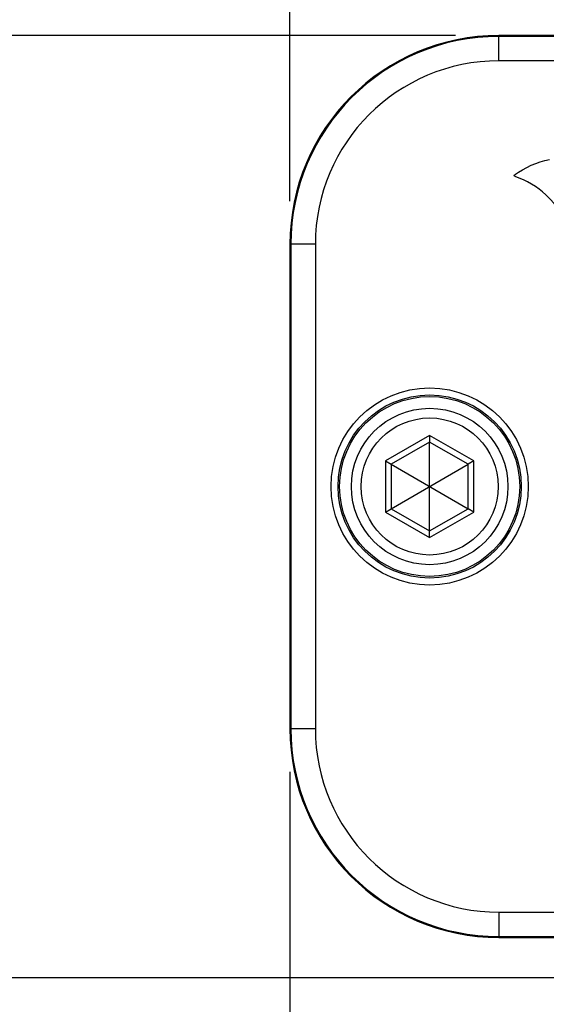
# Model space of a CAD drawing. Header units: inches. Extents: x 0 to 34, y 0 to 22.
# Tile 4 of 37: x 12 to 12.8, y 4.3 to 5.7. Entities that reach past the tile are written whole.
import ezdxf

# ---------------------------------------------------------------- set-up
doc = ezdxf.new("R2010")
doc.units = ezdxf.units.IN
doc.header["$LTSCALE"] = 1.87
doc.header["$MEASUREMENT"] = 0
doc.layers.get('0').update_dxf_attribs({"linetype": 'CONTINUOUS'})
doc.layers.add('DIMENSIONS', color=7, linetype='CONTINUOUS')
doc.styles.get("Standard").update_dxf_attribs({"font": 'txt', "width": 0.8})
doc.dimstyles.new('DIMSTYLE_1', dxfattribs={"dimtxt": 0.125, "dimasz": 0.18, "dimexe": 0.18, "dimexo": 0.0625, "dimgap": 0.09, "dimtad": 0, "dimtih": 1, "dimtoh": 1, "dimdec": 3, "dimzin": 4, "dimdsep": 46, "dimtxsty": 'STANDARD', "dimblk": '_FILLED', "dimblk1": '_FILLED', "dimblk2": '_FILLED', "dimcen": 0.09, "dimadec": 0, "dimazin": 0, "dimtp": 0.001, "dimtm": 0.001, "dimtfac": 1, "dimtdec": 3, "dimtofl": 0, "dimtmove": 0, "dimatfit": 3, "dimldrblk": '_FILLED', "dimfxl": 1, "dimtolj": 1, "dimtzin": 4, "dimarcsym": 0})

# ---------------------------------------------------------------- blocks, each defined once
blk = doc.blocks.new('_FILLED')
at = {"color": 0, "linetype": 'BYBLOCK'}
blk.add_solid([(0, 0), (-1, 0.1736), (-1, -0.1736)], dxfattribs=at)
blk = doc.blocks.new('*D4')
at = {"layer": 'DIMENSIONS', "color": 2, "linetype": 'CONTINUOUS'}
for p, q in [((12.396, 5.4714), (12.396, 6.5856)), ((19.1995, 5.4714), (19.1995, 6.5856)), ((12.396, 6.4606), (14.9227, 6.4606)), ((19.1995, 6.4606), (16.6727, 6.4606))]:
    blk.add_line(p, q, dxfattribs=at)
at = {"layer": 'DIMENSIONS', "color": 2, "linetype": 'CONTINUOUS', "xscale": 0.18, "yscale": 0.18, "zscale": 0.18, "rotation": 180}
blk.add_blockref('_FILLED', (12.396, 6.4606), dxfattribs=at)
at = {"layer": 'DIMENSIONS', "color": 2, "linetype": 'CONTINUOUS', "xscale": 0.18, "yscale": 0.18, "zscale": 0.18}
blk.add_blockref('_FILLED', (19.1995, 6.4606), dxfattribs=at)
at = {"layer": 'DIMENSIONS', "color": 2, "linetype": 'CONTINUOUS', "insert": (15.7977, 6.5231), "char_height": 0.125, "width": 1.625, "attachment_point": 2, "line_spacing_factor": 0.9}
blk.add_mtext('(6.803{\\Ftxt.shx;\\W1.000000;\\H0.125000; }[172.81])', dxfattribs=at)
blk = doc.blocks.new('*D7')
at = {"layer": 'DIMENSIONS', "color": 2, "linetype": 'CONTINUOUS'}
for p, q in [((12.6352, 5.7106), (11.2271, 5.7106)), ((11.3521, 5.7106), (11.3521, 5.1548)), ((11.3521, 4.3489), (11.3521, 4.9048)), ((12.8906, 4.3489), (11.2271, 4.3489))]:
    blk.add_line(p, q, dxfattribs=at)
at = {"layer": 'DIMENSIONS', "color": 2, "linetype": 'CONTINUOUS', "xscale": 0.18, "yscale": 0.18, "zscale": 0.18}
for p, rotation in [((11.3521, 5.7106), 90), ((11.3521, 4.3489), 270)]:
    blk.add_blockref('_FILLED', p, dxfattribs=dict(at, rotation=rotation))
at = {"layer": 'DIMENSIONS', "color": 2, "linetype": 'CONTINUOUS', "insert": (11.3521, 5.0923), "char_height": 0.125, "width": 1.525, "attachment_point": 2, "line_spacing_factor": 0.9}
blk.add_mtext('(1.362{\\Ftxt.shx;\\W1.000000;\\H0.125000; }[34.59])', dxfattribs=at)
blk = doc.blocks.new('*D8')
at = {"layer": 'DIMENSIONS', "color": 2, "linetype": 'CONTINUOUS'}
for p, q in [((13.9635, 4.7088), (13.9635, 2.7649)), ((12.396, 4.6464), (12.396, 2.7649)), ((12.396, 2.8899), (12.036, 2.8899)), ((13.9635, 2.8899), (14.3235, 2.8899))]:
    blk.add_line(p, q, dxfattribs=at)
at = {"layer": 'DIMENSIONS', "color": 2, "linetype": 'CONTINUOUS', "xscale": 0.18, "yscale": 0.18, "zscale": 0.18}
blk.add_blockref('_FILLED', (12.396, 2.8899), dxfattribs=at)
at = {"layer": 'DIMENSIONS', "color": 2, "linetype": 'CONTINUOUS', "xscale": 0.18, "yscale": 0.18, "zscale": 0.18, "rotation": 180}
blk.add_blockref('_FILLED', (13.9635, 2.8899), dxfattribs=at)
at = {"layer": 'DIMENSIONS', "color": 2, "linetype": 'CONTINUOUS', "insert": (13.1797, 2.9524), "char_height": 0.125, "width": 1.325, "attachment_point": 2, "line_spacing_factor": 0.9}
blk.add_mtext('1.568{\\Ftxt.shx;\\W1.000000;\\H0.125000; }[39.81]', dxfattribs=at)

msp = doc.modelspace()

# ---------------------------------------------------------------- linework, layer by layer
at = {"color": 7, "linetype": 'CONTINUOUS'}
for p, q in [((12.6977, 5.6739), (12.6977, 5.7106)), ((18.8977, 5.7106), (12.6977, 5.7106)), ((18.8977, 5.7092), (12.6977, 5.7092)), ((18.8977, 5.6739), (12.6977, 5.6739)), ((12.396, 5.4089), (12.396, 4.7089)), ((12.4327, 5.4089), (12.396, 5.4089)), ((12.3974, 5.4089), (12.3974, 4.7089)), ((12.4327, 5.4089), (12.4327, 4.7089)), ((12.5977, 5.1327), (12.5338, 5.0958)), ((12.5977, 5.123), (12.5422, 5.091)), ((12.6616, 5.0958), (12.5977, 5.1327)), ((12.5977, 5.1327), (12.5977, 5.123)), ((12.5977, 4.9948), (12.5977, 5.123)), ((12.6533, 5.091), (12.5977, 5.123)), ((12.5338, 5.0958), (12.5338, 5.022)), ((12.5338, 5.0958), (12.5422, 5.091)), ((12.6616, 5.0958), (12.6533, 5.091)), ((12.6616, 5.022), (12.6616, 5.0958)), ((12.5422, 5.091), (12.5422, 5.0268)), ((12.5422, 5.0268), (12.6533, 5.091)), ((12.5422, 5.091), (12.6533, 5.0268)), ((12.6533, 5.0268), (12.6533, 5.091)), ((12.5338, 5.022), (12.5422, 5.0268)), ((12.5422, 5.0268), (12.5977, 4.9948)), ((12.5977, 4.9948), (12.6533, 5.0268)), ((12.6616, 5.022), (12.6533, 5.0268)), ((12.5338, 5.022), (12.5977, 4.9851)), ((12.5977, 4.9851), (12.6616, 5.022)), ((12.5977, 4.9851), (12.5977, 4.9948)), ((12.4327, 4.7089), (12.396, 4.7089)), ((12.6977, 4.4439), (12.6977, 4.4072)), ((12.6977, 4.4439), (18.8977, 4.4439)), ((12.6977, 4.4086), (18.8977, 4.4086)), ((12.6977, 4.4072), (18.8977, 4.4072))]:
    msp.add_line(p, q, dxfattribs=at)
for radius in [0.1424, 0.1323, 0.13, 0.113, 0.099]:
    msp.add_circle((12.5977, 5.0589), radius, dxfattribs=at)
for centre, radius, start, end in [((12.6977, 5.4089), 0.3017, 90, 180), ((12.6977, 5.4089), 0.3003, 90, 180), ((12.6977, 5.4089), 0.265, 90, 180), ((12.6977, 4.7089), 0.3017, 180, 270), ((12.6977, 4.7089), 0.3003, 180, 270), ((12.6977, 4.7089), 0.265, 180, 270)]:
    msp.add_arc(centre, radius, start, end, dxfattribs=at)
at = {"color": 40, "linetype": 'CONTINUOUS'}
for points in [[(12.72, 5.5092), (12.7353, 5.5197), (12.7527, 5.528), (12.7709, 5.5314)], [(12.7209, 5.5066), (12.72, 5.5069), (12.7192, 5.5087), (12.72, 5.5092)], [(12.7655, 5.4801), (12.7532, 5.4922), (12.7374, 5.5014), (12.7209, 5.5066)], [(12.8555, 5.3799), (12.8223, 5.4101), (12.7975, 5.4486), (12.7655, 5.4801)]]:
    msp.add_open_spline(points, degree=3, dxfattribs=at)

# ---------------------------------------------------------------- dimensions: what is measured, and where the dimension line sits
at = {"layer": 'DIMENSIONS', "color": 2, "linetype": 'CONTINUOUS'}
for base, p1, p2, angle, picture, middle in [((12.39598, 6.46064), (19.19947, 5.4714), (12.39598, 5.4714), 180, '*D4', (15.69772, 6.46064)), ((11.3521, 4.3489), (12.6352, 5.7106), (12.8906, 4.3489), 270, '*D7', (11.2521, 5.0298))]:
    dim = msp.add_linear_dim(base=base, p1=p1, p2=p2, angle=angle, text='(<>)', dimstyle='DIMSTYLE_1', dxfattribs=at)
    dim.commit()
    dim.dimension.update_dxf_attribs({"geometry": picture, "text_midpoint": middle, "dimtype": 160})
dim = msp.add_linear_dim(base=(12.395977, 2.889861), p1=(13.963478, 4.708824), p2=(12.395977, 4.646399), angle=180, dimstyle='DIMSTYLE_1', dxfattribs=at)
dim.commit()
dim.dimension.update_dxf_attribs({"geometry": '*D8', "text_midpoint": (13.029727, 2.889861), "dimtype": 160})

doc.saveas('drawing.dxf')
